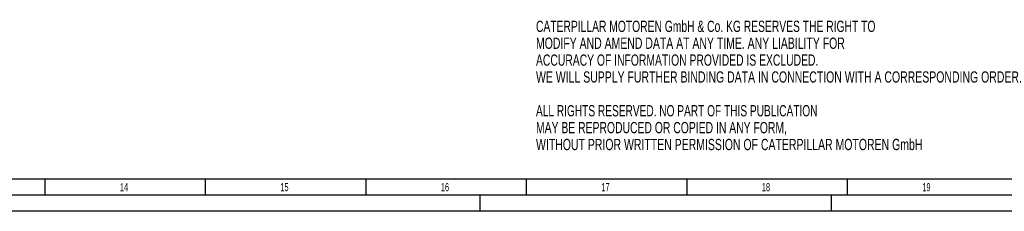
# Model space of a CAD drawing. Header units: millimetres. Extents: x 0 to 1189, y 0 to 841.
# Tile 89 of 158: x 637 to 943, y 0 to 60. Entities that reach past the tile are written whole.
import ezdxf

# ---------------------------------------------------------------- set-up
doc = ezdxf.new("R2010")
doc.units = ezdxf.units.MM
doc.header["$LTSCALE"] = 65.395
doc.layers.get('0').update_dxf_attribs({"linetype": 'CONTINUOUS'})
doc.styles.get("Standard").update_dxf_attribs({"font": 'txt', "width": 0.6})
doc.styles.add('TEXTSTYLE_2', font='txt')

msp = doc.modelspace()

# ---------------------------------------------------------------- linework, layer by layer
at = {"color": 5, "linetype": 'CONTINUOUS'}
for p, q in [((1179, 10), (10, 10)), ((644.5, 5), (644.5, 10)), ((694.5, 5), (694.5, 10)), ((744.5, 5), (744.5, 10)), ((794.5, 5), (794.5, 10)), ((844.5, 5), (844.5, 10)), ((894.5, 5), (894.5, 10)), ((780, 0), (780, 5)), ((889.5, 0), (889.5, 5)), ((1189, 0), (0, 0))]:
    msp.add_line(p, q, dxfattribs=at)
at = {"color": 6, "linetype": 'CONTINUOUS'}
msp.add_line((1184, 5), (5, 5), dxfattribs=at)

# ---------------------------------------------------------------- texts
at = {"color": 2, "linetype": 'CONTINUOUS'}
for s, width, p in [('CATERPILLAR MOTOREN GmbH & Co. KG RESERVES THE RIGHT TO ', 0.685799, (797.43268, 55.76413)), ('MODIFY AND AMEND DATA AT ANY TIME. ANY LIABILITY FOR ', 0.696765, (797.43268, 50.51413)), ('ACCURACY OF INFORMATION PROVIDED IS EXCLUDED. ', 0.688923, (797.43268, 45.26413)), ('WE WILL SUPPLY FURTHER BINDING DATA IN CONNECTION WITH A CORRESPONDING ORDER.', 0.701299, (797.43268, 40.01413)), ('ALL RIGHTS RESERVED. NO PART OF THIS PUBLICATION ', 0.674441, (797.43268, 29.51413)), ('MAY BE REPRODUCED OR COPIED IN ANY FORM, ', 0.691057, (797.43268, 24.26413)), ('WITHOUT PRIOR WRITTEN PERMISSION OF CATERPILLAR MOTOREN GmbH ', 0.698283, (797.43268, 19.01413))]:
    msp.add_text(s, height=3.5, dxfattribs=dict(at, width=width)).set_placement(p)
at = {"color": 5, "linetype": 'CONTINUOUS', "style": 'TEXTSTYLE_2'}
for s, width, p in [('14', 0.630952, (667.806, 6.248)), ('15', 0.595238, (717.806, 6.248)), ('16', 0.630952, (767.806, 6.248)), ('17', 0.630952, (817.806, 6.248)), ('18', 0.630952, (867.806, 6.248)), ('19', 0.630952, (917.806, 6.248))]:
    msp.add_text(s, height=2.50001, dxfattribs=dict(at, width=width)).set_placement(p)

doc.saveas('drawing.dxf')
